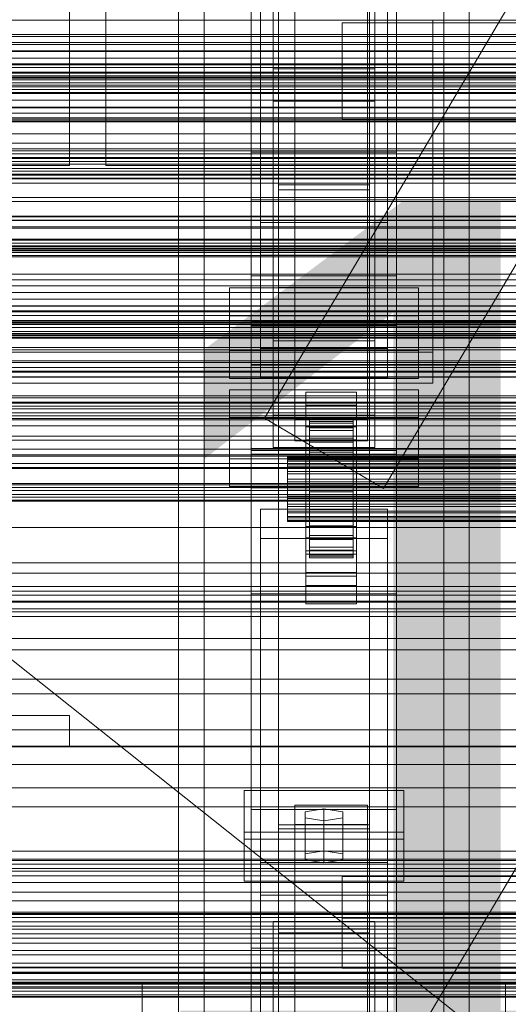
# Model space of a CAD drawing. Header units: millimetres. Extents: x -4738 to 65662, y -68080 to 6847.
# Tile 100 of 256: x -514 to -379, y -35171 to -34900. Entities that reach past the tile are written whole.
import ezdxf

# ---------------------------------------------------------------- set-up
doc = ezdxf.new("R2010")
doc.units = ezdxf.units.MM
for name, color, linetype, lineweight in [('COTAS_O', 1, 'Continuous', 0), ('COTAS_P', 1, 'Continuous', 0), ('frontal_briquetadora', 7, 'Continuous', 0), ('frontal_C01', 7, 'Continuous', 0), ('frontal_C02', 7, 'Continuous', 0), ('frontal_C03', 7, 'Continuous', 0), ('frontal_mezcladora', 7, 'Continuous', 0), ('frontal_secador', 7, 'Continuous', 0)]:
    doc.layers.add(name, color=color, linetype=linetype, lineweight=lineweight)
doc.dimstyles.new('R19_100', dxfattribs={"dimtxt": 250, "dimasz": 150, "dimexe": 150, "dimexo": 80, "dimgap": 100, "dimtad": 1, "dimtih": 1, "dimtoh": 1, "dimdsep": 46, "dimcen": 0.09, "dimadec": 0, "dimazin": 0, "dimtfac": 1, "dimtdec": 4, "dimtofl": 0, "dimtmove": 0, "dimatfit": 3, "dimfxl": 1, "dimtolj": 1, "dimtzin": 0, "dimarcsym": 0})

# ---------------------------------------------------------------- blocks, each defined once
blk = doc.blocks.new('DIM_R30_46')
at = {"layer": 'COTAS_P'}
for p, q in [((-4100, -35030), (-4219.91, -35921.98)), ((140, -35600), (20.09, -36491.98)), ((-4219.91, -35921.98), (-4065.25, -35897.36)), ((20.09, -36491.98), (-4219.91, -35921.98)), ((-4219.91, -35921.98), (-4077.24, -35986.56)), ((20.09, -36491.98), (-122.58, -36427.39)), ((20.09, -36491.98), (-134.57, -36516.59))]:
    blk.add_line(p, q, dxfattribs=at)
blk.add_text('4278.14 P', height=250, rotation=172.3434, dxfattribs=at).set_placement((-2113.24, -36306.08))
blk = doc.blocks.new('DIM_R30_50')
at = {"layer": 'COTAS_O'}
for p, q in [((-1850, -34900), (-1850, -35600)), ((-150, -34900), (-150, -35600)), ((-1850, -35600), (-1700, -35555)), ((-150, -35600), (-300, -35555)), ((-150, -35600), (-1850, -35600)), ((-1850, -35600), (-1700, -35645)), ((-150, -35600), (-300, -35645))]:
    blk.add_line(p, q, dxfattribs=at)
blk.add_text('1700 O', height=250, rotation=180, dxfattribs=at).set_placement((-1000, -35700))
blk = doc.blocks.new('DIM_R30_51')
at = {"layer": 'COTAS_O'}
for p, q in [((-650, -33700), (50, -33700)), ((50, -33700), (5, -33850)), ((50, -34900), (50, -33700)), ((50, -33700), (95, -33850)), ((50, -34900), (5, -34750)), ((50, -34900), (95, -34750)), ((-650, -34900), (50, -34900))]:
    blk.add_line(p, q, dxfattribs=at)
blk.add_text('1200 O', height=250, rotation=90, dxfattribs=at).set_placement((-50, -34300))
blk = doc.blocks.new('DIM_R30_52')
at = {"layer": 'COTAS_O'}
for p, q in [((-650, -34200), (-500, -34155)), ((650, -34200), (500, -34155)), ((-650, -34900), (-650, -34200)), ((-650, -34200), (650, -34200)), ((-650, -34200), (-500, -34245)), ((650, -34200), (500, -34245)), ((650, -34900), (650, -34200))]:
    blk.add_line(p, q, dxfattribs=at)
blk.add_text('1300 O', height=250, dxfattribs=at).set_placement((0, -34100))
blk = doc.blocks.new('DIM_R30_54')
at = {"layer": 'COTAS_O'}
for p, q in [((-1480, -35300), (-1330, -35255)), ((490, -35300), (340, -35255)), ((-1480, -36000), (-1480, -35300)), ((-1480, -35300), (490, -35300)), ((-1480, -35300), (-1330, -35345)), ((490, -35300), (340, -35345)), ((490, -36000), (490, -35300))]:
    blk.add_line(p, q, dxfattribs=at)
blk.add_text('1970 O', height=250, dxfattribs=at).set_placement((-495, -35200))
blk = doc.blocks.new('DIM_R30_56')
at = {"layer": 'COTAS_O'}
for p, q in [((-1400, -35300), (-1250, -35255)), ((1400, -35300), (1250, -35255)), ((-1400, -36000), (-1400, -35300)), ((-1400, -35300), (1400, -35300)), ((-1400, -35300), (-1250, -35345)), ((1400, -35300), (1250, -35345)), ((1400, -36000), (1400, -35300))]:
    blk.add_line(p, q, dxfattribs=at)
blk.add_text('2800 O', height=250, dxfattribs=at).set_placement((0, -35200))

msp = doc.modelspace()

# ---------------------------------------------------------------- linework, layer by layer
at = {"layer": 'frontal_briquetadora'}
for p, q in [((-500, -34940), (-500, -34760)), ((-490, -34940), (-490, -34760)), ((-1480, -34940), (-500, -34940)), ((-1330, -34940), (-500, -34940)), ((-490, -34940), (340, -34940)), ((-490, -34940), (490, -34940)), ((-490, -34940), (-320, -34940)), ((-1330, -34950), (340, -34950)), ((-1330, -34950), (-320, -34950)), ((-674.804, -34950), (340, -35756.525))]:
    msp.add_line(p, q, dxfattribs=at)
at = {"layer": 'frontal_C01'}
for p, q in [((-446.358, -35009.677), (-186.358, -34569.677)), ((-413.642, -35029.009), (-153.642, -34589.009)), ((-470, -35975), (-470, -34599.343)), ((-463, -35975), (-463, -34599.343)), ((-397, -35975), (-397, -34599.343)), ((-390, -35975), (-390, -34599.343)), ((-450, -34970.428), (-450, -34646.889)), ((-410, -34646.889), (-410, -34970.428)), ((-450, -35018.576), (-450, -34695.038)), ((-450, -35019.521), (-450, -34695.982)), ((-410, -35018.576), (-410, -34695.038)), ((-410, -34695.982), (-410, -35019.521)), ((-442.5, -35304.951), (-442.5, -34702.151)), ((-417.5, -34702.151), (-417.5, -35304.951)), ((-447.5, -34990.458), (-447.5, -34711.197)), ((-412.5, -34711.197), (-412.5, -34990.458)), ((-447.5, -34998.546), (-447.5, -34719.286)), ((-412.5, -34998.546), (-412.5, -34719.286)), ((-442.5, -35331.131), (-442.5, -34728.332)), ((-417.5, -35331.131), (-417.5, -34728.332)), ((-450, -35058.04), (-450, -34734.501)), ((-410, -35058.04), (-410, -34734.501)), ((-444, -34980.234), (-444, -34885.653)), ((-416, -34885.653), (-416, -34980.234)), ((-444, -34893.741), (-444, -34988.322)), ((-416, -34988.322), (-416, -34893.741)), ((-410, -34970.428), (-450, -34970.428)), ((-450, -34970.428), (-450, -35018.576)), ((-450, -35293.967), (-450, -34970.428)), ((-410, -35018.576), (-410, -34970.428)), ((-410, -34970.428), (-410, -35293.967)), ((-456, -34990.98), (-456, -34973.724)), ((-456, -34973.724), (-404, -34973.724)), ((-456, -34981.428), (-456, -34973.724)), ((-404, -34973.724), (-404, -34990.98)), ((-404, -34973.724), (-404, -34981.428)), ((-404, -34981.428), (-456, -34981.428)), ((-456, -34981.428), (-456, -34998.684)), ((-416, -34980.234), (-444, -34980.234)), ((-444, -34980.234), (-444, -34988.322)), ((-416, -34988.322), (-416, -34980.234)), ((-404, -34998.684), (-404, -34981.428)), ((-450, -34995.08), (-450, -34984.295)), ((-450, -34984.295), (450, -34984.295)), ((-450, -35017.999), (-450, -34984.295)), ((-444, -34988.322), (-416, -34988.322)), ((-404, -34990.98), (-456, -34990.98)), ((-456, -34990.98), (-456, -34998.684)), ((-412.5, -34990.458), (-447.5, -34990.458)), ((-447.5, -34990.458), (-447.5, -34998.546)), ((-412.5, -34998.546), (-412.5, -34990.458)), ((-404, -34998.684), (-404, -34990.98)), ((450, -34995.08), (-450, -34995.08)), ((-450, -34995.08), (-450, -35028.784)), ((-456, -34998.684), (-404, -34998.684)), ((-447.5, -34998.546), (-412.5, -34998.546)), ((-446.358, -35009.677), (-413.642, -35029.009)), ((450, -35017.999), (-450, -35017.999)), ((-450, -35017.999), (-450, -35028.784)), ((-450, -35018.576), (-410, -35018.576)), ((-450, -35342.115), (-450, -35018.576)), ((-410, -35019.521), (-450, -35019.521)), ((-450, -35019.521), (-450, -35058.04)), ((-450, -35343.06), (-450, -35019.521)), ((-410, -35342.115), (-410, -35018.576)), ((-410, -35058.04), (-410, -35019.521)), ((-410, -35019.521), (-410, -35343.06)), ((-450, -35028.784), (450, -35028.784)), ((-447.5, -35042.824), (-447.5, -35034.736)), ((-447.5, -35034.736), (-412.5, -35034.736)), ((-447.5, -35313.997), (-447.5, -35034.736)), ((-412.5, -35034.736), (-412.5, -35042.824)), ((-412.5, -35034.736), (-412.5, -35313.997)), ((-412.5, -35042.824), (-447.5, -35042.824)), ((-447.5, -35322.085), (-447.5, -35042.824)), ((-412.5, -35322.085), (-412.5, -35042.824)), ((-450, -35058.04), (-410, -35058.04)), ((-450, -35381.578), (-450, -35058.04)), ((-410, -35381.578), (-410, -35058.04)), ((-452, -35125.636), (-452, -35112.155)), ((-452, -35112.155), (-408, -35112.155)), ((-452, -35123.711), (-452, -35112.155)), ((-408, -35112.155), (-408, -35125.636)), ((-408, -35112.155), (-408, -35123.711)), ((-438, -35121.592), (-438, -35116.199)), ((-438, -35116.199), (-418, -35116.199)), ((-438, -35264.72), (-438, -35116.199)), ((-430, -35117.278), (-435.196, -35118.087)), ((-424.804, -35118.087), (-430, -35117.278)), ((-430, -35128.833), (-430, -35117.278)), ((-418, -35116.199), (-418, -35121.592)), ((-418, -35116.199), (-418, -35264.72)), ((-435.196, -35118.087), (-435.196, -35119.704)), ((-435.196, -35129.642), (-435.196, -35118.087)), ((-435.196, -35119.704), (-430, -35120.513)), ((-435.196, -35131.26), (-435.196, -35119.704)), ((-430, -35120.513), (-424.804, -35119.704)), ((-424.804, -35119.704), (-424.804, -35118.087)), ((-424.804, -35129.642), (-424.804, -35118.087)), ((-424.804, -35131.26), (-424.804, -35119.704)), ((-418, -35121.592), (-438, -35121.592)), ((-438, -35121.592), (-438, -35270.113)), ((-430, -35120.513), (-430, -35132.069)), ((-418, -35270.113), (-418, -35121.592)), ((-408, -35123.711), (-452, -35123.711)), ((-452, -35123.711), (-452, -35137.191)), ((-408, -35125.636), (-452, -35125.636)), ((-452, -35125.636), (-452, -35137.191)), ((-408, -35137.191), (-408, -35123.711)), ((-408, -35137.191), (-408, -35125.636)), ((-435.196, -35129.642), (-430, -35128.833)), ((-435.196, -35131.26), (-435.196, -35129.642)), ((-430, -35132.069), (-435.196, -35131.26)), ((-430, -35128.833), (-424.804, -35129.642)), ((-424.804, -35131.26), (-430, -35132.069)), ((-424.804, -35129.642), (-424.804, -35131.26)), ((-425, -35149.529), (-425, -35135.832)), ((-425, -35135.832), (425, -35135.832)), ((-425, -35147.388), (-425, -35135.832)), ((-452, -35137.191), (-408, -35137.191)), ((425, -35147.388), (-425, -35147.388)), ((-425, -35147.388), (-425, -35161.084)), ((-444, -35156.354), (-444, -35148.266)), ((-444, -35148.266), (-416, -35148.266)), ((-444, -35244.457), (-444, -35148.266)), ((425, -35149.529), (-425, -35149.529)), ((-425, -35149.529), (-425, -35161.084)), ((-416, -35148.266), (-416, -35156.354)), ((-416, -35148.266), (-416, -35244.457)), ((-416, -35156.354), (-444, -35156.354)), ((-444, -35156.354), (-444, -35252.546)), ((-416, -35252.546), (-416, -35156.354)), ((-425, -35161.084), (425, -35161.084)), ((-480, -35193.382), (-480, -35165.384)), ((-480, -35165.384), (-380, -35165.384)), ((-480, -35205.382), (-480, -35165.384)), ((-380, -35165.384), (-380, -35193.382)), ((-380, -35165.384), (-380, -35205.382))]:
    msp.add_line(p, q, dxfattribs=at)
at = {"layer": 'frontal_C02'}
for p, q in [((-470, -35975), (-470, -33530.372)), ((-463, -35975), (-463, -33530.372)), ((-397, -35975), (-397, -33530.372)), ((-390, -35975), (-390, -33530.372)), ((-470, -35975), (-470, -34035.57)), ((-463, -35975), (-463, -34035.57)), ((-397, -35975), (-397, -34035.57)), ((-390, -35975), (-390, -34035.57)), ((-442.5, -34946.786), (-442.5, -34407.76)), ((-417.5, -34407.76), (-417.5, -34946.786)), ((-442.5, -34973.672), (-442.5, -34434.646)), ((-417.5, -34973.672), (-417.5, -34434.646)), ((-450, -34936.365), (-450, -34578.704)), ((-410, -34578.704), (-410, -34936.365)), ((-450, -34984.093), (-450, -34626.431)), ((-410, -34984.093), (-410, -34626.431)), ((-450, -35117.436), (-450, -34759.774)), ((-410, -34759.774), (-410, -35117.436)), ((-447.5, -34955.758), (-447.5, -34774.394)), ((-412.5, -34774.394), (-412.5, -34955.758)), ((-447.5, -34964.7), (-447.5, -34783.336)), ((-412.5, -34964.7), (-412.5, -34783.336)), ((-450, -35155.618), (-450, -34797.956)), ((-410, -35155.618), (-410, -34797.956)), ((-446.358, -35250.643), (-186.358, -34810.643)), ((-470, -35975), (-470, -34840.309)), ((-463, -35975), (-463, -34840.309)), ((-397, -35975), (-397, -34840.309)), ((-390, -35975), (-390, -34840.309)), ((-438, -35009.912), (-438, -34862.689)), ((-418, -34862.689), (-418, -35009.912)), ((-438, -34868.65), (-438, -35015.873)), ((-418, -35015.873), (-418, -34868.65)), ((-425, -34915.909), (-425, -34900.768)), ((-425, -34900.768), (425, -34900.768)), ((-425, -34912.223), (-425, -34900.768)), ((-444, -34922.355), (-444, -34913.413)), ((-444, -34913.413), (-416, -34913.413)), ((-444, -35008.764), (-444, -34913.413)), ((425, -34912.223), (-425, -34912.223)), ((-425, -34912.223), (-425, -34927.364)), ((-416, -34913.413), (-416, -34922.355)), ((-416, -34913.413), (-416, -35008.764)), ((425, -34915.909), (-425, -34915.909)), ((-425, -34915.909), (-425, -34927.364)), ((-416, -34922.355), (-444, -34922.355)), ((-444, -34922.355), (-444, -35017.705)), ((-416, -35017.705), (-416, -34922.355)), ((-425, -34927.364), (425, -34927.364)), ((-410, -34936.365), (-450, -34936.365)), ((-450, -34936.365), (-450, -34984.093)), ((-450, -35294.027), (-450, -34936.365)), ((-410, -34984.093), (-410, -34936.365)), ((-410, -34936.365), (-410, -35294.027)), ((-417.5, -34945.388), (-442.5, -34945.388)), ((-442.5, -34945.388), (-442.5, -34975.07)), ((-442.5, -35121.685), (-442.5, -34945.388)), ((-442.5, -34973.672), (-442.5, -34946.786)), ((-442.5, -34946.786), (-417.5, -34946.786)), ((-417.5, -34975.07), (-417.5, -34945.388)), ((-417.5, -34945.388), (-417.5, -35121.685)), ((-417.5, -34946.786), (-417.5, -34973.672)), ((-450, -34961.417), (-450, -34949.495)), ((-450, -34949.495), (450, -34949.495)), ((-450, -34982.905), (-450, -34949.495)), ((-412.5, -34955.758), (-447.5, -34955.758)), ((-447.5, -34955.758), (-447.5, -34964.7)), ((-412.5, -34964.7), (-412.5, -34955.758)), ((450, -34961.417), (-450, -34961.417)), ((-450, -34961.417), (-450, -34994.827)), ((-447.5, -34964.7), (-412.5, -34964.7)), ((-417.5, -34973.672), (-442.5, -34973.672)), ((-442.5, -34975.07), (-417.5, -34975.07)), ((-442.5, -35151.368), (-442.5, -34975.07)), ((-417.5, -35151.368), (-417.5, -34975.07)), ((450, -34982.905), (-450, -34982.905)), ((-450, -34982.905), (-450, -34994.827)), ((-450, -34984.093), (-410, -34984.093)), ((-450, -35341.755), (-450, -34984.093)), ((-410, -35341.755), (-410, -34984.093)), ((-450, -34994.827), (450, -34994.827)), ((-456, -35020.863), (-456, -35001.788)), ((-456, -35001.788), (-404, -35001.788)), ((-456, -35009.424), (-456, -35001.788)), ((-435, -35006.094), (-435, -35002.517)), ((-435, -35002.517), (-421, -35002.517)), ((-435, -35042.608), (-435, -35002.517)), ((-421, -35002.517), (-421, -35006.094)), ((-421, -35002.517), (-421, -35042.608)), ((-404, -35001.788), (-404, -35020.863)), ((-404, -35001.788), (-404, -35009.424)), ((-421, -35006.094), (-435, -35006.094)), ((-435, -35006.094), (-435, -35046.185)), ((-421, -35046.185), (-421, -35006.094)), ((-416, -35008.764), (-444, -35008.764)), ((-444, -35008.764), (-444, -35017.705)), ((-416, -35017.705), (-416, -35008.764)), ((-404, -35009.424), (-456, -35009.424)), ((-456, -35009.424), (-456, -35028.499)), ((-418, -35009.912), (-438, -35009.912)), ((-438, -35009.912), (-438, -35015.873)), ((-434, -35020.127), (-434, -35010.136)), ((-434, -35010.136), (-434, -35010.582)), ((-434, -35010.136), (-422, -35010.136)), ((-434, -35010.983), (-434, -35010.136)), ((-434, -35020.339), (-434, -35010.582)), ((-434, -35010.582), (-434, -35012.291)), ((-434, -35010.582), (-422, -35010.582)), ((-434, -35020.529), (-434, -35010.983)), ((-434, -35010.983), (-422, -35010.983)), ((-434, -35013.067), (-434, -35010.983)), ((-422, -35010.582), (-422, -35010.136)), ((-422, -35010.136), (-422, -35020.127)), ((-422, -35010.136), (-422, -35010.983)), ((-422, -35012.291), (-422, -35010.582)), ((-422, -35010.582), (-422, -35020.339)), ((-422, -35010.983), (-422, -35020.529)), ((-422, -35010.983), (-422, -35013.067)), ((-418, -35015.873), (-418, -35009.912)), ((-404, -35028.499), (-404, -35009.424)), ((-435, -35015.632), (-435, -35012.055)), ((-435, -35012.055), (-421, -35012.055)), ((-435, -35052.146), (-435, -35012.055)), ((-434, -35021.148), (-434, -35012.291)), ((-434, -35012.291), (-434, -35015.147)), ((-434, -35012.291), (-422, -35012.291)), ((-434, -35021.516), (-434, -35013.067)), ((-434, -35013.067), (-422, -35013.067)), ((-434, -35016.245), (-434, -35013.067)), ((-422, -35015.147), (-422, -35012.291)), ((-422, -35012.291), (-422, -35021.148)), ((-422, -35013.067), (-422, -35021.516)), ((-422, -35013.067), (-422, -35016.245)), ((-421, -35012.055), (-421, -35015.632)), ((-421, -35012.055), (-421, -35052.146)), ((-438, -35015.873), (-418, -35015.873)), ((-421, -35015.632), (-435, -35015.632)), ((-435, -35015.632), (-435, -35055.723)), ((-434, -35022.501), (-434, -35015.147)), ((-434, -35015.147), (-434, -35018.956)), ((-434, -35015.147), (-422, -35015.147)), ((-434, -35023.021), (-434, -35016.245)), ((-434, -35016.245), (-422, -35016.245)), ((-434, -35020.3), (-434, -35016.245)), ((-422, -35018.956), (-422, -35015.147)), ((-422, -35015.147), (-422, -35022.501)), ((-422, -35016.245), (-422, -35023.021)), ((-422, -35016.245), (-422, -35020.3)), ((-421, -35055.723), (-421, -35015.632)), ((-444, -35017.705), (-416, -35017.705)), ((-440, -35020.529), (-440, -35020.127)), ((-440, -35020.127), (-440, -35020.339)), ((-440, -35020.127), (440, -35020.127)), ((-434, -35024.305), (-434, -35018.956)), ((-434, -35018.956), (-434, -35023.457)), ((-434, -35018.956), (-422, -35018.956)), ((-434, -35020.339), (-434, -35020.127)), ((-422, -35020.127), (-434, -35020.127)), ((-434, -35020.127), (-434, -35020.529)), ((-422, -35023.457), (-422, -35018.956)), ((-422, -35018.956), (-422, -35024.305)), ((-422, -35020.127), (-422, -35020.339)), ((-422, -35020.529), (-422, -35020.127)), ((-404, -35020.863), (-456, -35020.863)), ((-456, -35020.863), (-456, -35028.499)), ((-440, -35020.339), (-440, -35021.148)), ((-440, -35020.339), (440, -35020.339)), ((-440, -35021.516), (-440, -35020.529)), ((-440, -35020.529), (440, -35020.529)), ((-440, -35021.148), (-440, -35022.501)), ((-440, -35021.148), (440, -35021.148)), ((-440, -35023.021), (-440, -35021.516)), ((-440, -35021.516), (440, -35021.516)), ((-440, -35022.501), (-440, -35024.305)), ((-440, -35022.501), (440, -35022.501)), ((-434, -35024.942), (-434, -35020.3)), ((-434, -35020.3), (-422, -35020.3)), ((-434, -35024.956), (-434, -35020.3)), ((-434, -35021.148), (-434, -35020.339)), ((-422, -35020.339), (-434, -35020.339)), ((-422, -35020.529), (-434, -35020.529)), ((-434, -35020.529), (-434, -35021.516)), ((-434, -35022.501), (-434, -35021.148)), ((-422, -35021.148), (-434, -35021.148)), ((-422, -35021.516), (-434, -35021.516)), ((-434, -35021.516), (-434, -35023.021)), ((-434, -35024.305), (-434, -35022.501)), ((-422, -35022.501), (-434, -35022.501)), ((-422, -35020.3), (-422, -35024.942)), ((-422, -35020.3), (-422, -35024.956)), ((-422, -35020.339), (-422, -35021.148)), ((-422, -35021.516), (-422, -35020.529)), ((-422, -35021.148), (-422, -35022.501)), ((-422, -35023.021), (-422, -35021.516)), ((-422, -35022.501), (-422, -35024.305)), ((-404, -35028.499), (-404, -35020.863)), ((-440, -35024.942), (-440, -35023.021)), ((-440, -35023.021), (440, -35023.021)), ((-440, -35024.305), (-440, -35026.437)), ((-440, -35024.305), (440, -35024.305)), ((-440, -35027.148), (-440, -35024.942)), ((-440, -35024.942), (440, -35024.942)), ((-422, -35023.021), (-434, -35023.021)), ((-434, -35023.021), (-434, -35024.942)), ((-434, -35023.457), (-434, -35026.437)), ((-422, -35023.457), (-434, -35023.457)), ((-434, -35023.457), (-434, -35028.344)), ((-434, -35026.437), (-434, -35024.305)), ((-422, -35024.305), (-434, -35024.305)), ((-422, -35024.942), (-434, -35024.942)), ((-434, -35024.942), (-434, -35027.148)), ((-434, -35027.148), (-434, -35024.956)), ((-434, -35024.956), (-422, -35024.956)), ((-434, -35029.896), (-434, -35024.956)), ((-422, -35024.942), (-422, -35023.021)), ((-422, -35026.437), (-422, -35023.457)), ((-422, -35028.344), (-422, -35023.457)), ((-422, -35024.305), (-422, -35026.437)), ((-422, -35027.148), (-422, -35024.942)), ((-422, -35024.956), (-422, -35027.148)), ((-422, -35024.956), (-422, -35029.896)), ((-440, -35026.437), (-440, -35028.752)), ((440, -35026.437), (-440, -35026.437)), ((-440, -35029.487), (-440, -35027.148)), ((-440, -35027.148), (440, -35027.148)), ((-434, -35026.437), (-422, -35026.437)), ((-434, -35028.752), (-434, -35026.437)), ((-422, -35027.148), (-434, -35027.148)), ((-434, -35027.148), (-434, -35029.487)), ((-422, -35026.437), (-422, -35028.752)), ((-422, -35029.487), (-422, -35027.148)), ((-456, -35028.499), (-404, -35028.499)), ((-440, -35028.752), (-440, -35031.092)), ((-440, -35028.752), (440, -35028.752)), ((-440, -35031.802), (-440, -35029.487)), ((-440, -35029.487), (440, -35029.487)), ((-434, -35028.752), (-434, -35028.344)), ((-434, -35028.344), (-434, -35033.284)), ((-434, -35028.344), (-422, -35028.344)), ((-434, -35031.092), (-434, -35028.752)), ((-422, -35028.752), (-434, -35028.752)), ((-434, -35029.487), (-434, -35029.896)), ((-422, -35029.487), (-434, -35029.487)), ((-434, -35029.487), (-434, -35031.802)), ((-434, -35029.896), (-422, -35029.896)), ((-434, -35034.783), (-434, -35029.896)), ((-422, -35033.284), (-422, -35028.344)), ((-422, -35028.344), (-422, -35028.752)), ((-422, -35028.752), (-422, -35031.092)), ((-422, -35029.896), (-422, -35029.487)), ((-422, -35031.802), (-422, -35029.487)), ((-422, -35029.896), (-422, -35034.783)), ((-440, -35031.092), (-440, -35033.298)), ((-440, -35031.092), (440, -35031.092)), ((-440, -35033.934), (-440, -35031.802)), ((-440, -35031.802), (440, -35031.802)), ((-440, -35033.298), (-440, -35035.219)), ((-440, -35033.298), (440, -35033.298)), ((-434, -35033.298), (-434, -35031.092)), ((-434, -35031.092), (-434, -35033.284)), ((-422, -35031.092), (-434, -35031.092)), ((-434, -35031.802), (-434, -35034.783)), ((-422, -35031.802), (-434, -35031.802)), ((-434, -35031.802), (-434, -35033.934)), ((-434, -35033.284), (-434, -35037.94)), ((-434, -35033.284), (-422, -35033.284)), ((-434, -35035.219), (-434, -35033.298)), ((-434, -35033.298), (-434, -35037.94)), ((-422, -35033.298), (-434, -35033.298)), ((-422, -35033.284), (-422, -35031.092)), ((-422, -35031.092), (-422, -35033.298)), ((-422, -35034.783), (-422, -35031.802)), ((-422, -35033.934), (-422, -35031.802)), ((-422, -35037.94), (-422, -35033.284)), ((-422, -35037.94), (-422, -35033.298)), ((-422, -35033.298), (-422, -35035.219)), ((-440, -35035.738), (-440, -35033.934)), ((-440, -35033.934), (440, -35033.934)), ((-440, -35035.219), (-440, -35036.724)), ((-440, -35035.219), (440, -35035.219)), ((-440, -35037.091), (-440, -35035.738)), ((-440, -35035.738), (440, -35035.738)), ((-434, -35033.934), (-434, -35039.284)), ((-422, -35033.934), (-434, -35033.934)), ((-434, -35033.934), (-434, -35035.738)), ((-434, -35034.783), (-422, -35034.783)), ((-434, -35039.284), (-434, -35034.783)), ((-434, -35036.724), (-434, -35035.219)), ((-434, -35035.219), (-434, -35041.995)), ((-422, -35035.219), (-434, -35035.219)), ((-434, -35035.738), (-434, -35043.092)), ((-422, -35035.738), (-434, -35035.738)), ((-434, -35035.738), (-434, -35037.091)), ((-422, -35039.284), (-422, -35033.934)), ((-422, -35035.738), (-422, -35033.934)), ((-422, -35034.783), (-422, -35039.284)), ((-422, -35041.995), (-422, -35035.219)), ((-422, -35035.219), (-422, -35036.724)), ((-422, -35043.092), (-422, -35035.738)), ((-422, -35037.091), (-422, -35035.738)), ((-440, -35036.724), (-440, -35037.711)), ((-440, -35036.724), (440, -35036.724)), ((-440, -35037.901), (-440, -35037.091)), ((-440, -35037.091), (440, -35037.091)), ((-440, -35037.711), (-440, -35038.112)), ((-440, -35037.711), (440, -35037.711)), ((-440, -35038.112), (-440, -35037.901)), ((-440, -35037.901), (440, -35037.901)), ((-440, -35038.112), (440, -35038.112)), ((-434, -35037.711), (-434, -35036.724)), ((-434, -35036.724), (-434, -35045.173)), ((-422, -35036.724), (-434, -35036.724)), ((-434, -35037.091), (-434, -35045.949)), ((-422, -35037.091), (-434, -35037.091)), ((-434, -35037.091), (-434, -35037.901)), ((-434, -35038.112), (-434, -35037.711)), ((-434, -35037.711), (-434, -35047.256)), ((-422, -35037.711), (-434, -35037.711)), ((-434, -35037.901), (-434, -35047.658)), ((-422, -35037.901), (-434, -35037.901)), ((-434, -35037.901), (-434, -35038.112)), ((-434, -35037.94), (-434, -35041.995)), ((-434, -35037.94), (-422, -35037.94)), ((-434, -35038.112), (-434, -35048.104)), ((-422, -35038.112), (-434, -35038.112)), ((-422, -35045.173), (-422, -35036.724)), ((-422, -35036.724), (-422, -35037.711)), ((-422, -35045.949), (-422, -35037.091)), ((-422, -35037.901), (-422, -35037.091)), ((-422, -35047.256), (-422, -35037.711)), ((-422, -35037.711), (-422, -35038.112)), ((-422, -35047.658), (-422, -35037.901)), ((-422, -35038.112), (-422, -35037.901)), ((-422, -35041.995), (-422, -35037.94)), ((-422, -35048.104), (-422, -35038.112)), ((-435, -35053.157), (-435, -35039.447)), ((-435, -35039.447), (-421, -35039.447)), ((-435, -35047.083), (-435, -35039.447)), ((-434, -35039.284), (-422, -35039.284)), ((-434, -35043.092), (-434, -35039.284)), ((-422, -35039.284), (-422, -35043.092)), ((-421, -35039.447), (-421, -35053.157)), ((-421, -35039.447), (-421, -35047.083)), ((-421, -35042.608), (-435, -35042.608)), ((-435, -35042.608), (-435, -35046.185)), ((-434, -35041.995), (-434, -35045.173)), ((-434, -35041.995), (-422, -35041.995)), ((-434, -35043.092), (-422, -35043.092)), ((-434, -35045.949), (-434, -35043.092)), ((-422, -35045.173), (-422, -35041.995)), ((-422, -35043.092), (-422, -35045.949)), ((-421, -35046.185), (-421, -35042.608)), ((-435, -35046.185), (-421, -35046.185)), ((-421, -35047.083), (-435, -35047.083)), ((-435, -35047.083), (-435, -35060.793)), ((-434, -35045.173), (-434, -35047.256)), ((-434, -35045.173), (-422, -35045.173)), ((-434, -35045.949), (-422, -35045.949)), ((-434, -35047.658), (-434, -35045.949)), ((-422, -35047.256), (-422, -35045.173)), ((-422, -35045.949), (-422, -35047.658)), ((-421, -35060.793), (-421, -35047.083)), ((-434, -35047.256), (-434, -35048.104)), ((-434, -35047.256), (-422, -35047.256)), ((-434, -35047.658), (-422, -35047.658)), ((-434, -35048.104), (-434, -35047.658)), ((-434, -35048.104), (-422, -35048.104)), ((-422, -35048.104), (-422, -35047.256)), ((-422, -35047.658), (-422, -35048.104)), ((-421, -35052.146), (-435, -35052.146)), ((-435, -35052.146), (-435, -35055.723)), ((-421, -35055.723), (-421, -35052.146)), ((-421, -35053.157), (-435, -35053.157)), ((-435, -35053.157), (-435, -35060.793)), ((-421, -35060.793), (-421, -35053.157)), ((-435, -35055.723), (-421, -35055.723)), ((-435, -35060.793), (-421, -35060.793)), ((-410, -35117.436), (-450, -35117.436)), ((-450, -35117.436), (-450, -35155.618)), ((-450, -35475.098), (-450, -35117.436)), ((-410, -35155.618), (-410, -35117.436)), ((-410, -35117.436), (-410, -35475.098)), ((-442.5, -35151.368), (-442.5, -35121.685)), ((-442.5, -35121.685), (-417.5, -35121.685)), ((-417.5, -35122.744), (-442.5, -35122.744)), ((-442.5, -35122.744), (-442.5, -35150.31)), ((-442.5, -35598.77), (-442.5, -35122.744)), ((-417.5, -35121.685), (-417.5, -35151.368)), ((-417.5, -35150.31), (-417.5, -35122.744)), ((-417.5, -35122.744), (-417.5, -35598.77)), ((-447.5, -35140.997), (-447.5, -35132.056)), ((-447.5, -35132.056), (-412.5, -35132.056)), ((-447.5, -35313.42), (-447.5, -35132.056)), ((-412.5, -35132.056), (-412.5, -35140.997)), ((-412.5, -35132.056), (-412.5, -35313.42)), ((-412.5, -35140.997), (-447.5, -35140.997)), ((-447.5, -35322.362), (-447.5, -35140.997)), ((-412.5, -35322.362), (-412.5, -35140.997)), ((-442.5, -35150.31), (-417.5, -35150.31)), ((-442.5, -35626.336), (-442.5, -35150.31)), ((-417.5, -35151.368), (-442.5, -35151.368)), ((-417.5, -35626.336), (-417.5, -35150.31)), ((-450, -35155.618), (-410, -35155.618)), ((-450, -35513.28), (-450, -35155.618)), ((-410, -35513.28), (-410, -35155.618))]:
    msp.add_line(p, q, dxfattribs=at)
at = {"layer": 'frontal_C03'}
for p, q in [((1250, -34915.372), (-1250, -34915.372)), ((1250, -34915.689), (-1250, -34915.689)), ((1250, -34916.483), (-1250, -34916.483)), ((-1250, -34917.247), (1250, -34917.247)), ((1250, -34918.37), (-1250, -34918.37)), ((1250, -34919.134), (-1250, -34919.134)), ((1250, -34919.928), (-1250, -34919.928)), ((1250, -34920.245), (-1250, -34920.245)), ((-1415, -34936.859), (1415, -34936.859)), ((1250, -34937.83), (-1250, -34937.83)), ((1250, -34938.147), (-1250, -34938.147)), ((1250, -34938.941), (-1250, -34938.941)), ((-1250, -34939.705), (1250, -34939.705)), ((1250, -34940.828), (-1250, -34940.828)), ((1250, -34941.592), (-1250, -34941.592)), ((1250, -34942.386), (-1250, -34942.386)), ((1250, -34942.702), (-1250, -34942.702)), ((-1496, -34954.179), (1496, -34954.179)), ((1496, -34955.078), (-1496, -34955.078)), ((1250, -34956.965), (-1250, -34956.965)), ((1250, -34957.342), (-1250, -34957.342)), ((1250, -34960.288), (-1250, -34960.288)), ((1250, -34960.604), (-1250, -34960.604)), ((1250, -34961.393), (-1250, -34961.393)), ((1250, -34961.398), (-1250, -34961.398)), ((-1250, -34962.162), (1250, -34962.162)), ((1250, -34962.466), (-1250, -34962.466)), ((1250, -34963.285), (-1250, -34963.285)), ((1250, -34964.049), (-1250, -34964.049)), ((1250, -34964.843), (-1250, -34964.843)), ((1250, -34965.16), (-1250, -34965.16)), ((1250, -34969.952), (-1250, -34969.952)), ((1250, -34971.557), (-1250, -34971.557)), ((1496, -34978.662), (-1496, -34978.662)), ((1496, -34978.78), (-1496, -34978.78)), ((-1415, -34976.859), (1415, -34976.859)), ((1496, -34980.046), (-1496, -34980.046)), ((1496, -34980.381), (-1496, -34980.381)), ((-1250, -34981.338), (1250, -34981.338)), ((1496, -34982.72), (-1496, -34982.72)), ((1496, -34983.222), (-1496, -34983.222)), ((1250, -34982.745), (-1250, -34982.745)), ((1250, -34983.062), (-1250, -34983.062)), ((1250, -34983.231), (-1250, -34983.231)), ((1250, -34983.856), (-1250, -34983.856)), ((-1250, -34984.62), (1250, -34984.62)), ((-1496, -34986.279), (1496, -34986.279)), ((1496, -34986.87), (-1496, -34986.87)), ((1250, -34985.743), (-1250, -34985.743)), ((1250, -34986.507), (-1250, -34986.507)), ((1250, -34987.301), (-1250, -34987.301)), ((1496, -34990.179), (-1496, -34990.179)), ((1250, -34987.618), (-1250, -34987.618)), ((1496, -34990.77), (-1496, -34990.77)), ((1496, -34993.827), (-1496, -34993.827)), ((1496, -34994.328), (-1496, -34994.328)), ((1250, -34993.818), (-1250, -34993.818)), ((1250, -34995.711), (-1250, -34995.711)), ((1496, -34996.668), (-1496, -34996.668)), ((1496, -34997.003), (-1496, -34997.003)), ((1496, -34998.269), (-1496, -34998.269)), ((1496, -34998.387), (-1496, -34998.387)), ((1250, -35005.203), (-1250, -35005.203)), ((1250, -35005.492), (-1250, -35005.492)), ((1250, -35005.519), (-1250, -35005.519)), ((1250, -35006.313), (-1250, -35006.313)), ((-1250, -35007.078), (1250, -35007.078)), ((1250, -35007.097), (-1250, -35007.097)), ((1250, -35008.201), (-1250, -35008.201)), ((1250, -35008.965), (-1250, -35008.965)), ((1250, -35009.759), (-1250, -35009.759)), ((1250, -35010.075), (-1250, -35010.075)), ((1250, -35014.583), (-1250, -35014.583)), ((1250, -35015.655), (-1250, -35015.655)), ((1250, -35019.707), (-1250, -35019.707)), ((1250, -35020.083), (-1250, -35020.083)), ((1250, -35027.661), (-1250, -35027.661)), ((1250, -35027.977), (-1250, -35027.977)), ((1250, -35028.771), (-1250, -35028.771)), ((-1250, -35029.535), (1250, -35029.535)), ((1250, -35030.658), (-1250, -35030.658)), ((1250, -35031.422), (-1250, -35031.422)), ((1250, -35032.216), (-1250, -35032.216)), ((1250, -35032.533), (-1250, -35032.533)), ((1250, -35056.043), (-1250, -35056.043)), ((1250, -35057.295), (-1250, -35057.295)), ((1250, -35058.401), (-1250, -35058.401)), ((1250, -35062.11), (-1250, -35062.11)), ((1250, -35064.28), (-1250, -35064.28)), ((1250, -35070.303), (-1250, -35070.303)), ((1250, -35073.452), (-1250, -35073.452)), ((1250, -35081.558), (-1250, -35081.558)), ((1250, -35085.566), (-1250, -35085.566)), ((1250, -35095.443), (-1250, -35095.443)), ((1250, -35100.157), (-1250, -35100.157)), ((1250, -35111.425), (-1250, -35111.425)), ((1250, -35116.663), (-1250, -35116.663)), ((1495, -35131.073), (-1495, -35131.073)), ((-1250, -35128.89), (1250, -35128.89)), ((1495, -35131.485), (-1495, -35131.485)), ((1495, -35132.513), (-1495, -35132.513)), ((1495, -35133.71), (-1495, -35133.71)), ((1495, -35135.665), (-1495, -35135.665)), ((1250, -35134.45), (-1250, -35134.45)), ((1495, -35137.529), (-1495, -35137.529)), ((1495, -35140.221), (-1495, -35140.221)), ((1495, -35142.569), (-1495, -35142.569)), ((-1495, -35145.733), (1495, -35145.733)), ((1250, -35146.092), (-1250, -35146.092)), ((1250, -35146.386), (-1250, -35146.386)), ((1250, -35147.166), (-1250, -35147.166)), ((1495, -35148.337), (-1495, -35148.337)), ((1250, -35149.552), (-1250, -35149.552)), ((1495, -35151.663), (-1495, -35151.663)), ((1250, -35150.389), (-1250, -35150.389)), ((1250, -35152.834), (-1250, -35152.834)), ((1495, -35154.267), (-1495, -35154.267)), ((1495, -35157.431), (-1495, -35157.431)), ((1250, -35156.238), (-1250, -35156.238)), ((1250, -35157.492), (-1250, -35157.492)), ((1496, -35160.886), (-1496, -35160.886)), ((1496, -35161.003), (-1496, -35161.003)), ((1495, -35159.779), (-1495, -35159.779)), ((1496, -35162.269), (-1496, -35162.269)), ((1496, -35162.604), (-1496, -35162.604)), ((1495, -35162.471), (-1495, -35162.471)), ((1496, -35164.944), (-1496, -35164.944)), ((1496, -35165.445), (-1496, -35165.445)), ((1495, -35164.335), (-1495, -35164.335)), ((1495, -35166.29), (-1495, -35166.29)), ((-1250, -35165.133), (1250, -35165.133)), ((1250, -35165.55), (-1250, -35165.55)), ((-1496, -35168.502), (1496, -35168.502)), ((1496, -35169.093), (-1496, -35169.093)), ((1495, -35167.487), (-1495, -35167.487)), ((1495, -35168.515), (-1495, -35168.515)), ((1495, -35168.927), (-1495, -35168.927)), ((1250, -35166.612), (-1250, -35166.612))]:
    msp.add_line(p, q, dxfattribs=at)
at = {"layer": 'frontal_mezcladora'}
for p, q in [((-470, -34900), (-470, -34880)), ((-750, -34900), (750, -34900)), ((-750, -34900), (-400, -34900)), ((-630, -34900), (-470, -34900)), ((-600, -34900), (600, -34900)), ((-600, -34900), (-500, -34900)), ((-500, -34908.5), (-500, -34900)), ((-400, -34908.5), (-400, -34900)), ((-750, -34908.5), (-400, -34908.5)), ((-600, -34908.5), (-500, -34908.5)), ((-400, -34991.5), (-400, -34908.5)), ((-750, -34910.5), (750, -34910.5)), ((-750, -34991.5), (-400, -34991.5)), ((-400, -35000), (-400, -34991.5)), ((-750, -35000), (-400, -35000)), ((-750, -35049.5), (750, -35049.5)), ((-750, -35060), (750, -35060)), ((-600, -35091.5), (-500, -35091.5)), ((-500, -35100), (-500, -35091.5)), ((-600, -35100), (-500, -35100))]:
    msp.add_line(p, q, dxfattribs=at)
at = {"layer": 'frontal_secador'}
for p, q in [((1250, -34904), (-1250, -34904)), ((1250, -34904.545), (-1250, -34904.545)), ((1250, -34906.144), (-1250, -34906.144)), ((1250, -34906.709), (-1250, -34906.709)), ((1250, -34908.686), (-1250, -34908.686)), ((1320, -34912), (-1320, -34912)), ((1320, -34912.273), (-1320, -34912.273)), ((1320, -34913.072), (-1320, -34913.072)), ((1320, -34914.343), (-1320, -34914.343)), ((1250, -34912), (-1250, -34912)), ((1320, -34916), (-1320, -34916)), ((1250, -34914.651), (-1250, -34914.651)), ((1250, -34915.859), (-1250, -34915.859)), ((1320, -34917.929), (-1320, -34917.929)), ((-1320, -34920), (1320, -34920)), ((1320, -34922.071), (-1320, -34922.071)), ((-1250, -34920), (1250, -34920)), ((1320, -34924), (-1320, -34924)), ((1250, -34924.141), (-1250, -34924.141)), ((1320, -34925.657), (-1320, -34925.657)), ((1320, -34926.928), (-1320, -34926.928)), ((1320, -34927.727), (-1320, -34927.727)), ((1250, -34927.285), (-1250, -34927.285)), ((1320, -34928), (-1320, -34928)), ((1250, -34928), (-1250, -34928)), ((1250, -34931.314), (-1250, -34931.314)), ((1250, -34933.856), (-1250, -34933.856)), ((1250, -34935.455), (-1250, -34935.455)), ((1250, -34936), (-1250, -34936)), ((1360, -34943.5), (-1360, -34943.5)), ((1250, -34943.75), (-1250, -34943.75)), ((1360, -34944.863), (-1360, -34944.863)), ((1360, -34948.859), (-1360, -34948.859)), ((-1250, -34950), (1250, -34950)), ((-1245, -34950), (1245, -34950)), ((1245, -34954), (-1245, -34954)), ((1360, -34955.216), (-1360, -34955.216)), ((1250, -34962.924), (-1250, -34962.924)), ((1360, -34963.5), (-1360, -34963.5)), ((1360, -34973.147), (-1360, -34973.147)), ((-1250, -34975), (1250, -34975)), ((-1360, -34983.5), (1360, -34983.5)), ((-1250, -34983.5), (1250, -34983.5)), ((1360, -34993.853), (-1360, -34993.853)), ((1360, -35003.5), (-1360, -35003.5)), ((1250, -35004.076), (-1250, -35004.076)), ((1360, -35011.784), (-1360, -35011.784)), ((1360, -35018.141), (-1360, -35018.141)), ((1360, -35022.137), (-1360, -35022.137)), ((1360, -35023.5), (-1360, -35023.5)), ((1250, -35023.25), (-1250, -35023.25)), ((1250, -35039.715), (-1250, -35039.715)), ((1250, -35052.349), (-1250, -35052.349)), ((1250, -35060.291), (-1250, -35060.291)), ((1250, -35063), (-1250, -35063)), ((-1400, -35100), (1400, -35100)), ((-1250, -35100), (1250, -35100)), ((-1250, -35105), (1250, -35105))]:
    msp.add_line(p, q, dxfattribs=at)

# ---------------------------------------------------------------- dimensions: what is measured, and where the dimension line sits
at = {"layer": 'COTAS_O'}
for p1, p2, distance, picture, middle in [((-650, -34900), (-650, -33700), -700, 'DIM_R30_51', (50, -34300)), ((-650, -34900), (650, -34900), 700, 'DIM_R30_52', (0, -34200)), ((-150, -34900), (-1850, -34900), 700, 'DIM_R30_50', (-1000, -35600)), ((-1480, -36000), (490, -36000), 700, 'DIM_R30_54', (-495, -35300)), ((-1400, -36000), (1400, -36000), 700, 'DIM_R30_56', (0, -35300))]:
    dim = msp.add_aligned_dim(p1=p1, p2=p2, distance=distance, text='<> O', dimstyle='R19_100', dxfattribs=at)
    dim.commit()
    dim.dimension.update_dxf_attribs({"geometry": picture, "text_midpoint": middle})
at = {"layer": 'COTAS_P'}
dim = msp.add_aligned_dim(p1=(140, -35600), p2=(-4100, -35030), distance=900, text='<> P', dimstyle='R19_100', dxfattribs=at)
dim.commit()
dim.dimension.update_dxf_attribs({"geometry": 'DIM_R30_46', "text_midpoint": (-2099.912, -36206.976)})

doc.saveas('drawing.dxf')
